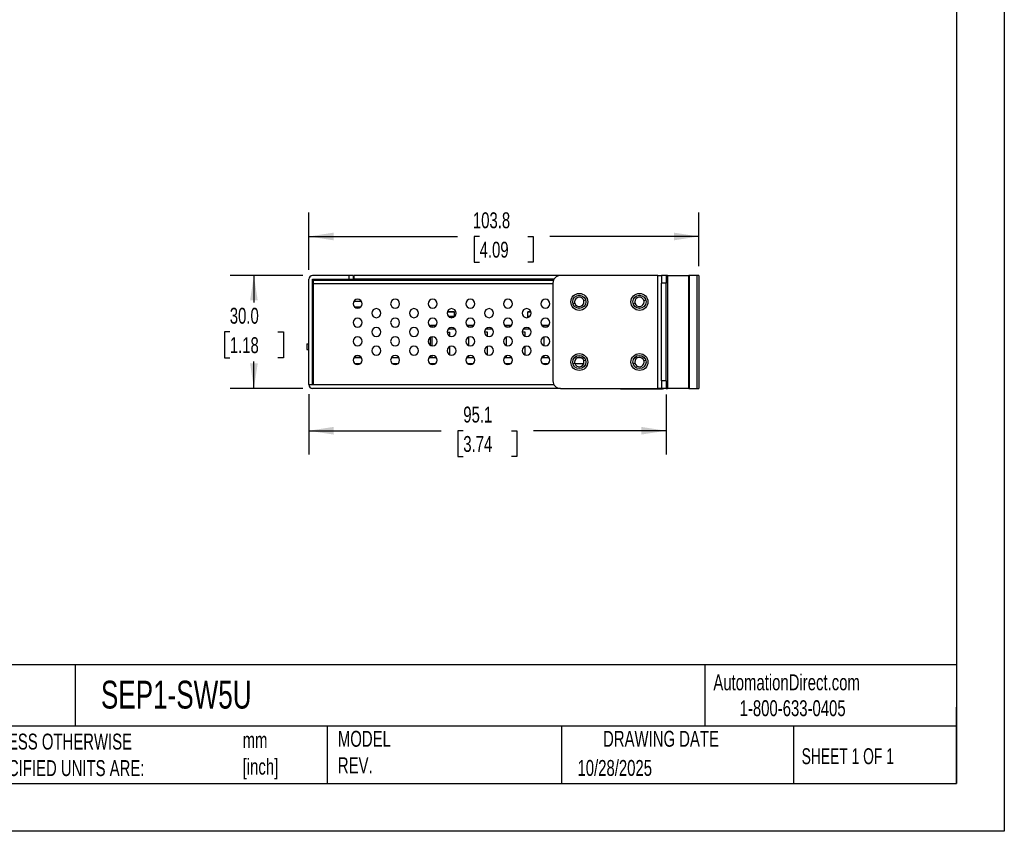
# Model space of a CAD drawing. Header units: millimetres. Extents: x 0 to 559, y 0 to 432.
# Tile 3 of 4: x 297 to 559, y 0 to 216. Entities that reach past the tile are written whole.
import ezdxf

# ---------------------------------------------------------------- set-up
doc = ezdxf.new("R2010")
doc.units = ezdxf.units.MM
doc.header["$LTSCALE"] = 2
doc.linetypes.add('CENTERX2', pattern=[20.32, 12.7, -2.54, 2.54, -2.54])
doc.layers.add('DIMENSIONS', color=140, linetype='Continuous', lineweight=25)
doc.layers.add('TEXT', color=140, linetype='Continuous', lineweight=25)
doc.styles.add('SLDTEXTSTYLE0', font='TXT', dxfattribs={"width": 0.7})
doc.styles.add('SLDTEXTSTYLE1', font='TXT', dxfattribs={"width": 0.65})
doc.dimstyles.new('SLDDIMSTYLE1', dxfattribs={"dimtxt": 4.316016, "dimasz": 6.604, "dimexe": 0, "dimexo": 0.0625, "dimgap": 1.079004, "dimtad": 0, "dimtih": 1, "dimtoh": 1, "dimdec": 1, "dimrnd": 1e-09, "dimzin": 12, "dimdsep": 46, "dimtxsty": 'SLDTEXTSTYLE0', "dimsah": 1, "dimcen": 0.09, "dimadec": 0, "dimazin": 3, "dimtfac": 1, "dimtdec": 1, "dimtofl": 0, "dimtmove": 0, "dimatfit": 3, "dimfxl": 0, "dimfrac": 2, "dimtolj": 1, "dimtzin": 12, "dimarcsym": 0})
doc.dimstyles.new('SLDDIMSTYLE3', dxfattribs={"dimtxt": 4.316016, "dimasz": 6.604, "dimexe": 0, "dimexo": 0.0625, "dimgap": 1.079004, "dimtad": 0, "dimtih": 1, "dimtoh": 1, "dimdec": 1, "dimrnd": 1e-09, "dimzin": 4, "dimdsep": 46, "dimtxsty": 'SLDTEXTSTYLE0', "dimsah": 1, "dimcen": 0.09, "dimadec": 0, "dimazin": 1, "dimtfac": 1, "dimtdec": 1, "dimtofl": 0, "dimtmove": 0, "dimatfit": 3, "dimfxl": 0, "dimfrac": 2, "dimtolj": 1, "dimtzin": 12, "dimarcsym": 0})

# ---------------------------------------------------------------- blocks, each defined once
blk = doc.blocks.new('_D_11')
at = {"layer": 'DIMENSIONS'}
for p, q in [((373.71, 116.3), (373.71, 100.21)), ((468.81, 116.2), (468.81, 100.21)), ((373.71, 106.56), (408.99, 106.56)), ((414.84, 106.56), (413.39, 106.56)), ((413.39, 106.56), (413.39, 99.7)), ((427.67, 106.56), (429.12, 106.56)), ((429.12, 106.56), (429.12, 99.7)), ((468.81, 106.56), (433.52, 106.56)), ((413.39, 99.7), (414.84, 99.7)), ((429.12, 99.7), (427.67, 99.7))]:
    blk.add_line(p, q, dxfattribs=at)
for points in [[(373.71, 106.56), (380.31, 105.54), (380.31, 107.58)], [(468.81, 106.56), (462.2, 107.58), (462.2, 105.54)]]:
    blk.add_solid(points, dxfattribs=at)
at = {"layer": 'DIMENSIONS', "char_height": 4.233, "attachment_point": 1, "style": 'SLDTEXTSTYLE0'}
for s, insert in [('95.1', (414.84, 112.98)), ('3.74', (414.84, 105.16))]:
    blk.add_mtext(s, dxfattribs=dict(at, insert=insert))
blk = doc.blocks.new('_D_12')
at = {"layer": 'DIMENSIONS'}
for p, q in [((373.71, 149.38), (373.71, 164.59)), ((477.51, 150.38), (477.51, 164.59)), ((373.71, 158.24), (413.34, 158.24)), ((419.19, 158.24), (417.74, 158.24)), ((417.74, 158.24), (417.74, 151.38)), ((432.02, 158.24), (433.47, 158.24)), ((433.47, 158.24), (433.47, 151.38)), ((477.51, 158.24), (437.87, 158.24)), ((417.74, 151.38), (419.19, 151.38)), ((433.47, 151.38), (432.02, 151.38))]:
    blk.add_line(p, q, dxfattribs=at)
for points in [[(373.71, 158.24), (380.31, 157.22), (380.31, 159.25)], [(477.51, 158.24), (470.9, 159.25), (470.9, 157.22)]]:
    blk.add_solid(points, dxfattribs=at)
at = {"layer": 'DIMENSIONS', "char_height": 4.233, "attachment_point": 1, "style": 'SLDTEXTSTYLE0'}
for s, insert in [('103.8', (417.4, 164.66)), ('4.09', (419.19, 156.84))]:
    blk.add_mtext(s, dxfattribs=dict(at, insert=insert))
blk = doc.blocks.new('_D_13')
at = {"layer": 'DIMENSIONS'}
for p, q in [((372.17, 147.84), (352.77, 147.84)), ((359.12, 147.84), (359.12, 140.67)), ((352.71, 132.84), (351.26, 132.84)), ((351.26, 132.84), (351.26, 125.98)), ((365.53, 132.84), (366.98, 132.84)), ((366.98, 132.84), (366.98, 125.98)), ((351.26, 125.98), (352.71, 125.98)), ((366.98, 125.98), (365.53, 125.98)), ((359.12, 117.84), (359.12, 125.02)), ((372.17, 117.84), (352.77, 117.84))]:
    blk.add_line(p, q, dxfattribs=at)
for points in [[(359.12, 147.84), (358.11, 141.24), (360.14, 141.24)], [(359.12, 117.84), (360.14, 124.45), (358.11, 124.45)]]:
    blk.add_solid(points, dxfattribs=at)
at = {"layer": 'DIMENSIONS', "char_height": 4.233, "attachment_point": 1, "style": 'SLDTEXTSTYLE0'}
for s, insert in [('30.0', (352.71, 139.27)), ('1.18', (352.71, 131.44))]:
    blk.add_mtext(s, dxfattribs=dict(at, insert=insert))

msp = doc.modelspace()

# ---------------------------------------------------------------- linework, layer by layer
at = {"color": 7, "linetype": 'Continuous'}
for p, q in [((558.8, 431.81), (558.8, 0.01)), ((558.8, 0.01), (0, 0.01))]:
    msp.add_line(p, q, dxfattribs=at)
for p, q in [((373.71, 118.84), (373.71, 146.84)), ((384.51, 147.84), (374.71, 147.84)), ((374.71, 146.84), (384.51, 146.84)), ((374.71, 118.84), (374.71, 146.84)), ((378.91, 146.64), (378.91, 146.74)), ((380.91, 146.74), (378.91, 146.74)), ((382.91, 146.74), (380.91, 146.74)), ((380.91, 146.74), (380.91, 146.64)), ((382.91, 146.64), (382.91, 146.74)), ((383.91, 146.74), (382.91, 146.74)), ((383.91, 146.74), (385.91, 146.74)), ((383.91, 146.74), (383.91, 146.64)), ((384.51, 146.84), (384.51, 147.84)), ((385.51, 147.84), (384.51, 147.84)), ((384.51, 146.84), (385.51, 146.84)), ((385.51, 147.84), (385.51, 146.84)), ((385.71, 147.84), (385.71, 146.84)), ((440.71, 147.84), (385.71, 147.84)), ((438.97, 146.84), (385.71, 146.84)), ((385.91, 146.84), (385.91, 146.74)), ((385.91, 146.74), (386.91, 146.74)), ((385.91, 146.74), (385.91, 146.64)), ((386.91, 146.74), (386.9, 146.64)), ((386.91, 146.84), (386.91, 146.74)), ((466.61, 147.84), (440.71, 147.84)), ((466.61, 117.84), (466.61, 147.84)), ((466.61, 147.84), (467.61, 147.84)), ((468.81, 147.84), (467.61, 147.84)), ((467.61, 147.84), (467.61, 145.84)), ((468.81, 147.84), (468.81, 145.84)), ((469.21, 147.84), (468.81, 147.84)), ((469.21, 147.84), (469.21, 117.84)), ((469.21, 147.84), (474.84, 147.84)), ((474.84, 117.84), (474.84, 147.84)), ((474.96, 147.84), (474.84, 147.84)), ((474.96, 147.84), (474.96, 117.84)), ((477.04, 147.84), (474.96, 147.84)), ((477.04, 117.84), (477.04, 147.84)), ((477.51, 147.84), (477.04, 147.84)), ((477.51, 147.84), (477.51, 117.84)), ((374.91, 146.64), (374.91, 145.64)), ((374.91, 146.64), (438.87, 146.64)), ((374.91, 145.64), (374.91, 118.84)), ((438.71, 145.64), (374.91, 145.64)), ((438.71, 145.84), (438.71, 119.84)), ((468.81, 145.84), (467.61, 145.84)), ((467.61, 119.84), (467.61, 145.84)), ((468.81, 119.84), (468.81, 145.84)), ((374.71, 143.84), (374.91, 143.84)), ((374.91, 142.84), (374.71, 142.84)), ((387.74, 140.94), (385.67, 140.94)), ((385.81, 139.54), (387.6, 139.54)), ((387.37, 139.34), (386.04, 139.34)), ((444.51, 140.47), (444.03, 140.33)), ((446.9, 141.21), (447.38, 141.36)), ((460.51, 140.47), (460.03, 140.33)), ((462.9, 141.21), (463.38, 141.36)), ((412.41, 138.18), (410.55, 138.18)), ((410.56, 138.19), (412.41, 138.19)), ((412.3, 136.95), (410.93, 136.95)), ((411.1, 136.8), (412.3, 136.8)), ((412.3, 136.8), (412.3, 136.95)), ((412.41, 136.95), (412.3, 136.95)), ((412.41, 138.19), (412.41, 136.87)), ((432.01, 138.19), (432.85, 138.19)), ((432.01, 136.68), (432.01, 138.19)), ((432.86, 138.18), (432.01, 138.18)), ((432.3, 136.95), (432.01, 136.95)), ((432.47, 136.95), (432.3, 136.95)), ((432.3, 136.95), (432.3, 136.8)), ((432.3, 136.8), (432.31, 136.8)), ((406.11, 134.69), (407.71, 134.69)), ((406.11, 134.3), (406.11, 134.69)), ((406.5, 134.54), (407.6, 134.54)), ((406.5, 134.54), (406.5, 134.16)), ((407.3, 134.54), (407.3, 134.69)), ((415.7, 134.69), (417.71, 134.69)), ((415.81, 134.54), (417.6, 134.54)), ((425.7, 134.69), (427.71, 134.69)), ((425.81, 134.54), (427.6, 134.54)), ((435.7, 134.69), (437.71, 134.69)), ((435.81, 134.54), (437.6, 134.54)), ((437.3, 134.54), (437.3, 134.69)), ((406.11, 129.3), (406.11, 131.38)), ((406.5, 131.53), (406.5, 129.16)), ((410.51, 132.74), (411.3, 132.74)), ((412.63, 133.61), (410.78, 133.61)), ((411.3, 131.71), (411.3, 132.74)), ((416.3, 129.21), (416.3, 131.47)), ((421.3, 132.74), (420.51, 132.74)), ((422.63, 133.61), (420.78, 133.61)), ((421.3, 131.71), (421.3, 132.74)), ((426.3, 129.21), (426.3, 131.47)), ((431.3, 132.74), (430.51, 132.74)), ((432.63, 133.61), (430.78, 133.61)), ((431.3, 131.71), (431.3, 132.74)), ((436.3, 131.47), (436.3, 129.21)), ((373.21, 129.64), (373.21, 128.14)), ((373.21, 129.64), (373.71, 129.64)), ((411.3, 126.71), (411.3, 128.97)), ((421.3, 126.71), (421.3, 128.97)), ((431.3, 126.71), (431.3, 128.97)), ((373.21, 128.14), (373.71, 128.14)), ((387.74, 125.94), (385.67, 125.94)), ((385.81, 126.14), (387.6, 126.14)), ((397.74, 125.94), (395.67, 125.94)), ((407.74, 125.94), (405.67, 125.94)), ((406.11, 125.94), (406.11, 126.38)), ((406.5, 126.53), (406.5, 125.94)), ((417.74, 125.94), (415.67, 125.94)), ((416.3, 125.94), (416.3, 126.47)), ((427.74, 125.94), (425.67, 125.94)), ((426.3, 125.94), (426.3, 126.47)), ((437.74, 125.94), (435.67, 125.94)), ((436.3, 126.47), (436.3, 125.94)), ((446.3, 125.94), (445.11, 125.94)), ((387.37, 124.34), (386.04, 124.34)), ((387.26, 124.28), (387.26, 124.34)), ((397.37, 124.34), (396.04, 124.34)), ((396.91, 124.34), (396.91, 124.16)), ((397.01, 124.34), (397.01, 124.18)), ((407.37, 124.34), (406.04, 124.34)), ((417.37, 124.34), (416.04, 124.34)), ((427.37, 124.34), (426.04, 124.34)), ((437.37, 124.34), (436.04, 124.34)), ((444.51, 124.47), (444.03, 124.33)), ((446.85, 124.34), (444.56, 124.34)), ((446.9, 125.21), (447.38, 125.36)), ((460.51, 124.47), (460.03, 124.33)), ((462.9, 125.21), (463.38, 125.36)), ((374.71, 122.84), (374.91, 122.84)), ((374.91, 121.84), (374.71, 121.84)), ((373.71, 118.84), (374.71, 118.84)), ((374.71, 118.84), (374.91, 118.84)), ((374.91, 118.84), (438.97, 118.84)), ((468.81, 119.84), (467.61, 119.84)), ((467.61, 119.84), (467.61, 117.84)), ((468.81, 119.84), (468.81, 117.84)), ((440.71, 117.84), (374.71, 117.84)), ((440.71, 117.84), (466.61, 117.84)), ((456.71, 117.74), (456.71, 117.84)), ((456.71, 117.74), (457.71, 117.74)), ((457.71, 117.84), (457.71, 117.74)), ((457.71, 117.74), (467.81, 117.74)), ((467.61, 117.84), (466.61, 117.84)), ((468.81, 117.84), (467.61, 117.84)), ((467.81, 117.84), (467.81, 117.74)), ((468.81, 117.84), (469.21, 117.84)), ((474.84, 117.84), (469.21, 117.84)), ((474.84, 117.84), (474.96, 117.84)), ((474.96, 117.84), (477.04, 117.84)), ((477.04, 117.84), (477.51, 117.84))]:
    msp.add_line(p, q)
for centre, radius in [((445.71, 140.84), 2.25), ((445.71, 140.84), 1.75), ((461.71, 140.84), 2.25), ((461.71, 140.84), 1.75), ((445.71, 124.84), 2.25), ((445.71, 124.84), 1.75), ((461.71, 124.84), 2.25), ((461.71, 124.84), 1.75)]:
    msp.add_circle(centre, radius)
for centre, radius, start, end in [((374.71, 146.84), 1, 90, 180), ((440.71, 145.84), 2, 90, 180), ((386.71, 140.34), 1.2, 0, 180), ((396.71, 140.34), 1.2, 0, 180), ((406.71, 140.34), 1.2, 0, 180), ((416.71, 140.34), 1.2, 0, 180), ((426.71, 140.34), 1.2, 0, 180), ((436.71, 140.34), 1.2, 0, 180), ((445.71, 140.84), 1.25, 17.1482, 180), ((461.71, 140.84), 1.25, 17.1482, 180), ((386.71, 140.34), 1.2, 180, 0), ((391.71, 137.84), 1.2, 0, 180), ((396.71, 140.34), 1.2, 180, 0), ((401.71, 137.84), 1.2, 0, 180), ((406.71, 140.34), 1.2, 180, 0), ((411.71, 137.84), 1.2, 0, 180), ((416.71, 140.34), 1.2, 180, 0), ((421.71, 137.84), 1.2, 0, 180), ((426.71, 140.34), 1.2, 180, 0), ((431.71, 137.84), 1.2, 0, 180), ((436.71, 140.34), 1.2, 180, 0), ((445.71, 140.84), 1.25, 180, 197.1483), ((445.71, 140.84), 1.25, 197.1483, 0), ((445.71, 140.84), 1.25, 16.0682, 17.1482), ((445.71, 140.84), 1.25, 0, 16.0682), ((461.71, 140.84), 1.25, 180, 197.1483), ((461.71, 140.84), 1.25, 197.1483, 0), ((461.71, 140.84), 1.25, 16.0682, 17.1482), ((461.71, 140.84), 1.25, 0, 16.0682), ((386.71, 135.34), 1.2, 0, 180), ((391.71, 137.84), 1.2, 180, 0), ((396.71, 135.34), 1.2, 0, 180), ((401.71, 137.84), 1.2, 180, 0), ((406.71, 135.34), 1.2, 0, 180), ((411.71, 137.84), 1.2, 180, 0), ((416.71, 135.34), 1.2, 0, 180), ((421.71, 137.84), 1.2, 180, 0), ((426.71, 135.34), 1.2, 0, 180), ((431.71, 137.84), 1.2, 180, 0), ((436.71, 135.34), 1.2, 0, 180), ((386.71, 135.34), 1.2, 180, 0), ((391.71, 132.84), 1.2, 0, 180), ((396.71, 135.34), 1.2, 180, 0), ((401.71, 132.84), 1.2, 0, 180), ((406.71, 135.34), 1.2, 180, 0), ((411.71, 132.84), 1.2, 0, 180), ((416.71, 135.34), 1.2, 180, 0), ((421.71, 132.84), 1.2, 0, 180), ((426.71, 135.34), 1.2, 180, 0), ((431.71, 132.84), 1.2, 0, 180), ((436.71, 135.34), 1.2, 180, 0), ((386.71, 130.34), 1.2, 0, 180), ((391.71, 132.84), 1.2, 180, 0), ((396.71, 130.34), 1.2, 0, 180), ((401.71, 132.84), 1.2, 180, 0), ((406.71, 130.34), 1.2, 0, 180), ((411.71, 132.84), 1.2, 180, 0), ((416.71, 130.34), 1.2, 0, 180), ((421.71, 132.84), 1.2, 180, 0), ((426.71, 130.34), 1.2, 0, 180), ((431.71, 132.84), 1.2, 180, 0), ((436.71, 130.34), 1.2, 0, 180), ((386.71, 130.34), 1.2, 180, 0), ((391.71, 127.84), 1.2, 0, 180), ((396.71, 130.34), 1.2, 180, 0), ((401.71, 127.84), 1.2, 0, 180), ((406.71, 130.34), 1.2, 180, 0), ((411.71, 127.84), 1.2, 0, 180), ((416.71, 130.34), 1.2, 180, 0), ((421.71, 127.84), 1.2, 0, 180), ((426.71, 130.34), 1.2, 180, 0), ((431.71, 127.84), 1.2, 0, 180), ((436.71, 130.34), 1.2, 180, 0), ((386.71, 125.34), 1.2, 0, 180), ((391.71, 127.84), 1.2, 180, 0), ((396.71, 125.34), 1.2, 0, 180), ((401.71, 127.84), 1.2, 180, 0), ((406.71, 125.34), 1.2, 0, 180), ((411.71, 127.84), 1.2, 180, 0), ((416.71, 125.34), 1.2, 0, 180), ((421.71, 127.84), 1.2, 180, 0), ((426.71, 125.34), 1.2, 0, 180), ((431.71, 127.84), 1.2, 180, 0), ((436.71, 125.34), 1.2, 0, 180), ((445.71, 124.84), 1.25, 17.1483, 179.9999), ((461.71, 124.84), 1.25, 17.1483, 179.9999), ((386.71, 125.34), 1.2, 180, 0), ((396.71, 125.34), 1.2, 180, 0), ((406.71, 125.34), 1.2, 180, 0), ((416.71, 125.34), 1.2, 180, 0), ((426.71, 125.34), 1.2, 180, 0), ((436.71, 125.34), 1.2, 180, 0), ((445.71, 124.84), 1.25, 179.9999, 196.0682), ((445.71, 124.84), 1.25, 196.0682, 197.1482), ((445.71, 124.84), 1.25, 197.1482, 0), ((445.71, 124.84), 1.25, 0, 17.1483), ((461.71, 124.84), 1.25, 179.9999, 196.0682), ((461.71, 124.84), 1.25, 196.0682, 197.1482), ((461.71, 124.84), 1.25, 197.1482, 0), ((461.71, 124.84), 1.25, 0, 17.1483), ((374.71, 118.84), 1, 180, 270), ((440.71, 119.84), 2, 180, 270), ((467.81, 118.74), 1, 270, 295.8419)]:
    msp.add_arc(centre, radius, start, end)
at = {"layer": 'TEXT'}
for p, q in [((546.1, 419.1), (546.1, 12.7)), ((546.1, 44.25), (12.7, 44.25)), ((311.52, 44.25), (311.52, 27.94)), ((479.15, 44.25), (479.15, 27.94)), ((546.1, 12.7), (546.1, 33.02)), ((546.1, 27.94), (12.7, 27.94)), ((378.6, 27.94), (378.6, 12.7)), ((440.93, 27.94), (440.93, 12.7)), ((502.7, 27.94), (502.7, 12.7)), ((12.7, 12.7), (546.1, 12.7))]:
    msp.add_line(p, q, dxfattribs=at)

# ---------------------------------------------------------------- texts
at = {"layer": 'TEXT', "linetype": 'CENTERX2', "lineweight": 18}
for s, insert, char_height, attachment_point, style in [('AutomationDirect.com', (481.39, 41.75), 4.2333, 1, 'SLDTEXTSTYLE0'), ('SEP1-SW5U', (318.42, 40.06), 7.408, 1, 'SLDTEXTSTYLE0'), ('1-800-633-0405', (488.38, 34.87), 4.2333, 1, 'SLDTEXTSTYLE0'), ('MODEL ^JREV.', (381.47, 26.73), 4.2333, 1, 'SLDTEXTSTYLE0'), ('DRAWING DATE', (467.45, 26.73), 4.2333, 2, 'SLDTEXTSTYLE0'), ('UNLESS OTHERWISE ^JSPECIFIED UNITS ARE:', (285.74, 25.99), 4.2333, 1, 'SLDTEXTSTYLE0'), ('mm^J[inch]', (356.13, 26.37), 4.233, 1, 'SLDTEXTSTYLE0'), ('SHEET 1 OF 1', (504.88, 22.1), 4.2333, 1, 'SLDTEXTSTYLE1'), ('10/28/2025', (445.23, 18.98), 4.233, 1, 'SLDTEXTSTYLE0')]:
    msp.add_mtext(s, dxfattribs=dict(at, insert=insert, char_height=char_height, attachment_point=attachment_point, style=style))

# ---------------------------------------------------------------- dimensions: what is measured, and where the dimension line sits
at = {"layer": 'DIMENSIONS'}
for base, p1, p2, picture, middle in [((373.71, 158.24), (477.51, 147.84), (373.71, 146.84), '_D_12', (425.61, 158.24)), ((373.71, 106.56), (468.81, 118.74), (373.71, 118.84), '_D_11', (421.26, 106.56))]:
    dim = msp.add_linear_dim(base=base, p1=p1, p2=p2, dimstyle='SLDDIMSTYLE1', dxfattribs=at)
    dim.commit()
    dim.dimension.update_dxf_attribs({"geometry": picture, "text_midpoint": middle, "dimtype": 160})
dim = msp.add_linear_dim(base=(359.12, 117.84), p1=(374.71, 147.84), p2=(374.71, 117.84), angle=90, dimstyle='SLDDIMSTYLE3', dxfattribs=at)
dim.commit()
dim.dimension.update_dxf_attribs({"geometry": '_D_13', "text_midpoint": (359.12, 132.84), "dimtype": 160})

doc.saveas('drawing.dxf')
